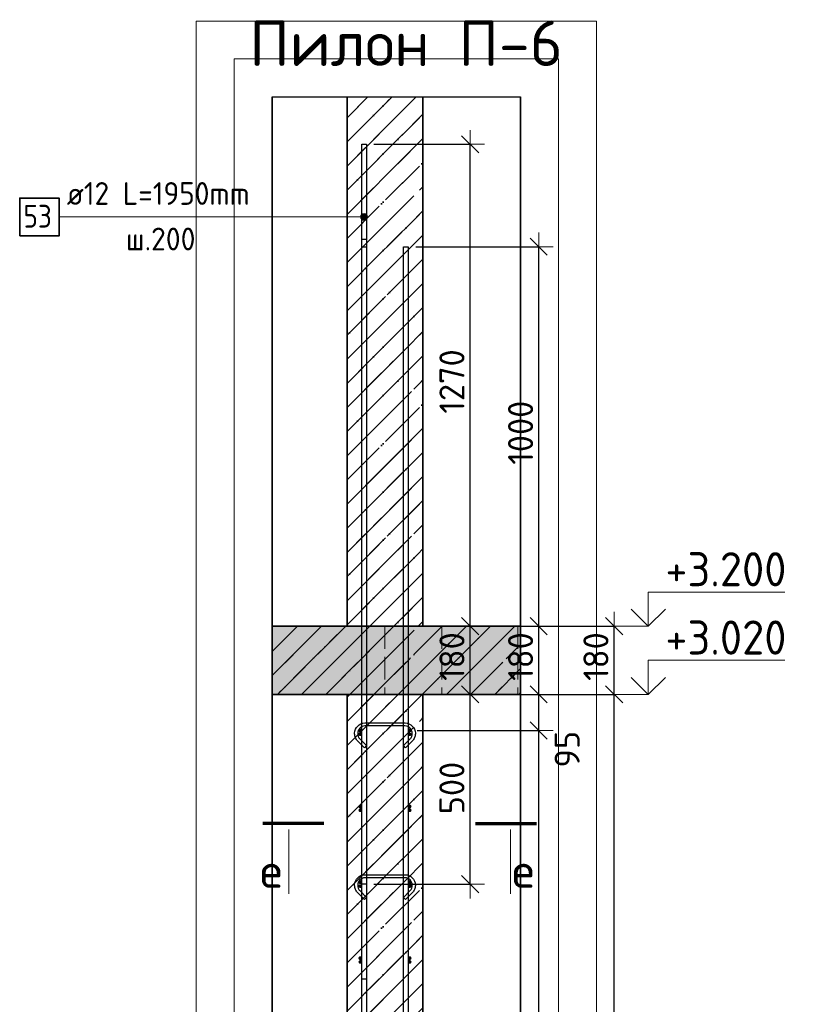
# Model space of a CAD drawing. Header units: millimetres. Extents: x -24871 to 40608, y -2869 to 48080.
# Tile 21 of 119: x -24766 to -22713, y 45482 to 48077. Entities that reach past the tile are written whole.
import ezdxf

# ---------------------------------------------------------------- set-up
doc = ezdxf.new("R2010")
doc.units = ezdxf.units.MM
doc.header["$PDMODE"] = 65
for name, pattern in [('______11', [150, 120, -15, 0, -15]), ('______2', [81, 60, -21]), ('______5', [330, 240, -30, 30, -30])]:
    doc.linetypes.add(name, pattern=pattern)
for name, color, linetype, lineweight in [('Standard', 7, 'Continuous', 25), ('Арм.стержн. Арматура края', 96, 'Continuous', 35), ('Арм.стержн. вертикальными 1', 22, 'Continuous', 35), ('Арм.стержн.горизонт. 1', 180, 'Continuous', 35), ('Высотная отметки_ общее', 7, 'Continuous', 13), ('Колонна (2)', 7, 'Continuous', 35), ('Перекрытие_ общее', 7, 'Continuous', 35), ('Размерная линия_ общее', 7, 'Continuous', 13)]:
    doc.layers.add(name, color=color, linetype=linetype, lineweight=lineweight)
doc.layers.add('Арм.стержн. вертикальными 2', color=7, linetype='Continuous', lineweight=35, true_color=0x006e00)
doc.layers.add('Арм.стержн.Стяжки', color=7, linetype='Continuous', lineweight=35, true_color=0x501e0f)
doc.styles.add('ISOCPEUR', font='ISOCPEUR')
doc.dimstyles.new('DIMSTYLE_11', dxfattribs={"dimtxt": 66, "dimasz": 75, "dimexe": 0, "dimexo": 0, "dimgap": 33, "dimtad": 0, "dimdec": 0, "dimrnd": 5, "dimzin": 12, "dimdsep": 46, "dimtxsty": 'ISOCPEUR', "dimblk1": 'ALL_ML_STRICH', "dimblk2": 'ALL_ML_STRICH', "dimsah": 1, "dimcen": 0, "dimclrd": 7, "dimclre": 256, "dimclrt": 7, "dimadec": 0, "dimazin": 0, "dimtfac": 1, "dimtdec": 0, "dimtix": 1, "dimtmove": 2, "dimatfit": 3, "dimfxl": 0, "dimtvp": 1.2, "dimtzin": 0, "dimlwd": 0, "dimlwe": -3, "dimarcsym": 0})
doc.dimstyles.new('DIMSTYLE_4', dxfattribs={"dimtxt": 66, "dimasz": 75, "dimexe": 0, "dimexo": 0, "dimgap": 33, "dimtad": 2, "dimdec": 0, "dimrnd": 5, "dimzin": 12, "dimdsep": 46, "dimtxsty": 'ISOCPEUR', "dimblk1": 'ALL_ML_STRICH', "dimblk2": 'ALL_ML_STRICH', "dimsah": 1, "dimcen": 0, "dimclrd": 7, "dimclre": 256, "dimclrt": 7, "dimadec": 0, "dimazin": 0, "dimtfac": 1, "dimtdec": 0, "dimtix": 1, "dimtmove": 2, "dimatfit": 3, "dimfxl": 0, "dimtvp": 1.2, "dimtzin": 0, "dimlwd": 0, "dimlwe": -3, "dimarcsym": 0})
doc.dimstyles.new('DIMSTYLE_5', dxfattribs={"dimtxt": 66, "dimasz": 75, "dimexe": 0, "dimexo": 0, "dimgap": 33, "dimtad": 2, "dimdec": 0, "dimrnd": 5, "dimzin": 12, "dimdsep": 46, "dimtxsty": 'ISOCPEUR', "dimblk1": 'ALL_ML_STRICH', "dimblk2": 'ALL_ML_STRICH', "dimsah": 1, "dimcen": 0, "dimclrd": 7, "dimclre": 256, "dimclrt": 7, "dimadec": 0, "dimazin": 0, "dimtfac": 1, "dimtdec": 0, "dimtix": 1, "dimtmove": 2, "dimatfit": 3, "dimfxl": 0, "dimtzin": 0, "dimlwd": 0, "dimlwe": -3, "dimarcsym": 0})
pattern_1 = [(225, (0, 0), (63.63961, -63.63961), [120, -15, 0, -15]), (225, (31.82, -31.82), (63.63961, -63.63961), [240, -30, 30, -30])]

# ---------------------------------------------------------------- blocks, each defined once
blk = doc.blocks.new('COMPLEX_ELEVATIONDIM_5')
at = {"layer": 'Высотная отметки_ общее', "color": 7, "linetype": 'Continuous', "lineweight": 13, "transparency": 33554687}
for p, q in [((-23108.8, 46479.1), (-23108.8, 46569.1)), ((-23108.8, 46569.1), (-22748.8, 46569.1)), ((-23108.8, 46479.1), (-23153.8, 46524.1)), ((-23108.8, 46479.1), (-23063.8, 46524.1)), ((-23108.8, 46479.1), (-23174.9, 46479.1)), ((-23108.8, 46479.1), (-23108.8, 46479.1)), ((-23108.8, 46479.1), (-23108.8, 46479.1)), ((-23108.8, 46479.1), (-23108.8, 46479.1)), ((-23108.8, 46479.1), (-23108.8, 46479.1)), ((-23108.8, 46299.1), (-23108.8, 46389.1)), ((-23108.8, 46389.1), (-22748.8, 46389.1)), ((-23108.8, 46299.1), (-23153.8, 46344.1)), ((-23108.8, 46299.1), (-23063.8, 46344.1)), ((-23108.8, 46299.1), (-23174.9, 46299.1)), ((-23108.8, 46299.1), (-23108.8, 46299.1)), ((-23108.8, 46299.1), (-23108.8, 46299.1)), ((-23108.8, 46299.1), (-23108.8, 46299.1)), ((-23108.8, 46299.1), (-23108.8, 46299.1))]:
    blk.add_line(p, q, dxfattribs=at)
at = {"layer": 'Высотная отметки_ общее', "color": 7, "linetype": 'Continuous', "lineweight": 13, "transparency": 33554687, "char_height": 90, "width": 384.431, "attachment_point": 7, "style": 'ISOCPEUR'}
for s, insert in [('\\W0.95;+3.200', (-23063.8, 46584.1)), ('\\W0.95;+3.020', (-23063.8, 46404.1))]:
    blk.add_mtext(s, dxfattribs=dict(at, insert=insert))
blk = doc.blocks.new('ALL_ML_STRICH')
at = {"color": 0, "linetype": 'ByBlock', "lineweight": -2}
for p, q in [((0, -0.5), (0, 0.5)), ((-1, 0), (0.5, 0)), ((-0.3, -0.3), (0.3, 0.3))]:
    blk.add_line(p, q, dxfattribs=at)
blk = doc.blocks.new('*D114')
at = {"layer": 'DEFPOINTS', "color": 7, "linetype": 'Continuous', "lineweight": 13, "transparency": 33554687}
for p in [(-23580.8, 46299.1), (-23702.8, 43109.1), (-23198.8, 43109.1)]:
    blk.add_point(p, dxfattribs=at)
at = {"layer": 'Размерная линия_ общее', "color": 253, "linetype": 'Continuous', "lineweight": -2, "true_color": 0xa0a0a0, "transparency": 33554687}
for p, q in [((-23560.8, 46299.1), (-23198.8, 46299.1)), ((-23682.8, 43109.1), (-23198.8, 43109.1))]:
    blk.add_line(p, q, dxfattribs=at)
at = {"layer": 'Размерная линия_ общее', "color": 7, "linetype": 'Continuous', "lineweight": -2, "transparency": 33554687}
blk.add_line((-23198.8, 43109.1), (-23198.8, 46299.1), dxfattribs=at)
at = {"layer": 'Размерная линия_ общее', "color": 7, "linetype": 'Continuous', "lineweight": 13, "transparency": 33554687, "xscale": 75, "yscale": 75, "zscale": 75}
for p, rotation in [((-23198.8, 46299.1), 90), ((-23198.8, 43109.1), 270)]:
    blk.add_blockref('ALL_ML_STRICH', p, dxfattribs=dict(at, rotation=rotation))
at = {"layer": 'Размерная линия_ общее', "color": 7, "linetype": 'Continuous', "lineweight": 13, "transparency": 33554687, "insert": (-23246.8, 44714), "char_height": 66, "width": 264, "attachment_point": 5, "rotation": 90, "style": 'ISOCPEUR'}
blk.add_mtext('\\A1;{3190}', dxfattribs=at)
blk = doc.blocks.new('*D115')
at = {"layer": 'DEFPOINTS', "color": 7, "linetype": 'Continuous', "lineweight": 13, "transparency": 33554687}
for p in [(-23580.8, 46479.1), (-23580.8, 46299.1), (-23198.8, 46299.1)]:
    blk.add_point(p, dxfattribs=at)
at = {"layer": 'Размерная линия_ общее', "color": 253, "linetype": 'Continuous', "lineweight": -2, "true_color": 0xa0a0a0, "transparency": 33554687}
for p, q in [((-23560.8, 46479.1), (-23198.8, 46479.1)), ((-23560.8, 46299.1), (-23198.8, 46299.1))]:
    blk.add_line(p, q, dxfattribs=at)
at = {"layer": 'Размерная линия_ общее', "color": 7, "linetype": 'Continuous', "lineweight": -2, "transparency": 33554687}
blk.add_line((-23198.8, 46299.1), (-23198.8, 46479.1), dxfattribs=at)
at = {"layer": 'Размерная линия_ общее', "color": 7, "linetype": 'Continuous', "lineweight": 13, "transparency": 33554687, "xscale": 75, "yscale": 75, "zscale": 75}
for p, rotation in [((-23198.8, 46479.1), 90), ((-23198.8, 46299.1), 270)]:
    blk.add_blockref('ALL_ML_STRICH', p, dxfattribs=dict(at, rotation=rotation))
at = {"layer": 'Размерная линия_ общее', "color": 7, "linetype": 'Continuous', "lineweight": 13, "transparency": 33554687, "insert": (-23246.8, 46399), "char_height": 66, "width": 198, "attachment_point": 5, "rotation": 90, "style": 'ISOCPEUR'}
blk.add_mtext('\\A1;{180}', dxfattribs=at)
blk = doc.blocks.new('*D117')
at = {"layer": 'DEFPOINTS', "color": 7, "linetype": 'Continuous', "lineweight": 13, "transparency": 33554687}
for p in [(-23737.8, 46204.1), (-23737.8, 43204.1), (-23397.4, 43204.1)]:
    blk.add_point(p, dxfattribs=at)
at = {"layer": 'Размерная линия_ общее', "color": 253, "linetype": 'Continuous', "lineweight": -2, "true_color": 0xa0a0a0, "transparency": 33554687}
for p, q in [((-23717.8, 46204.1), (-23397.4, 46204.1)), ((-23717.8, 43204.1), (-23397.4, 43204.1))]:
    blk.add_line(p, q, dxfattribs=at)
at = {"layer": 'Размерная линия_ общее', "color": 7, "linetype": 'Continuous', "lineweight": -2, "transparency": 33554687}
blk.add_line((-23397.4, 43204.1), (-23397.4, 46204.1), dxfattribs=at)
at = {"layer": 'Размерная линия_ общее', "color": 7, "linetype": 'Continuous', "lineweight": 13, "transparency": 33554687, "xscale": 75, "yscale": 75, "zscale": 75}
for p, rotation in [((-23397.4, 46204.1), 90), ((-23397.4, 43204.1), 270)]:
    blk.add_blockref('ALL_ML_STRICH', p, dxfattribs=dict(at, rotation=rotation))
at = {"layer": 'Размерная линия_ общее', "color": 7, "linetype": 'Continuous', "lineweight": 13, "transparency": 33554687, "insert": (-23478.4, 44482.1), "char_height": 66, "width": 3.3, "attachment_point": 1, "rotation": 90, "line_spacing_factor": 0.60241, "style": 'ISOCPEUR'}
blk.add_mtext('\\W0.91;15х200=3000', dxfattribs=at)
blk = doc.blocks.new('*D118')
at = {"layer": 'DEFPOINTS', "color": 7, "linetype": 'Continuous', "lineweight": 13, "transparency": 33554687}
for p in [(-23702.8, 46299.1), (-23737.8, 46204.1), (-23397.4, 46204.1)]:
    blk.add_point(p, dxfattribs=at)
at = {"layer": 'Размерная линия_ общее', "color": 253, "linetype": 'Continuous', "lineweight": -2, "true_color": 0xa0a0a0, "transparency": 33554687}
for p, q in [((-23682.8, 46299.1), (-23397.4, 46299.1)), ((-23717.8, 46204.1), (-23397.4, 46204.1))]:
    blk.add_line(p, q, dxfattribs=at)
at = {"layer": 'Размерная линия_ общее', "color": 7, "linetype": 'Continuous', "lineweight": -2, "transparency": 33554687}
blk.add_line((-23397.4, 46204.1), (-23397.4, 46299.1), dxfattribs=at)
at = {"layer": 'Размерная линия_ общее', "color": 7, "linetype": 'Continuous', "lineweight": 13, "transparency": 33554687, "xscale": 75, "yscale": 75, "zscale": 75}
for p, rotation in [((-23397.4, 46299.1), 90), ((-23397.4, 46204.1), 270)]:
    blk.add_blockref('ALL_ML_STRICH', p, dxfattribs=dict(at, rotation=rotation))
at = {"layer": 'Размерная линия_ общее', "color": 7, "linetype": 'Continuous', "lineweight": 13, "transparency": 33554687, "insert": (-23322.7, 46154.8), "char_height": 66, "width": 132, "attachment_point": 5, "rotation": 90, "style": 'ISOCPEUR'}
blk.add_mtext('\\A1;{95}', dxfattribs=at)
blk = doc.blocks.new('*D119')
at = {"layer": 'DEFPOINTS', "color": 7, "linetype": 'Continuous', "lineweight": 13, "transparency": 33554687}
for p in [(-23702.8, 46479.1), (-23702.8, 46299.1), (-23397.4, 46299.1)]:
    blk.add_point(p, dxfattribs=at)
at = {"layer": 'Размерная линия_ общее', "color": 253, "linetype": 'Continuous', "lineweight": -2, "true_color": 0xa0a0a0, "transparency": 33554687}
for p, q in [((-23682.8, 46479.1), (-23397.4, 46479.1)), ((-23682.8, 46299.1), (-23397.4, 46299.1))]:
    blk.add_line(p, q, dxfattribs=at)
at = {"layer": 'Размерная линия_ общее', "color": 7, "linetype": 'Continuous', "lineweight": -2, "transparency": 33554687}
blk.add_line((-23397.4, 46299.1), (-23397.4, 46479.1), dxfattribs=at)
at = {"layer": 'Размерная линия_ общее', "color": 7, "linetype": 'Continuous', "lineweight": 13, "transparency": 33554687, "xscale": 75, "yscale": 75, "zscale": 75}
for p, rotation in [((-23397.4, 46479.1), 90), ((-23397.4, 46299.1), 270)]:
    blk.add_blockref('ALL_ML_STRICH', p, dxfattribs=dict(at, rotation=rotation))
at = {"layer": 'Размерная линия_ общее', "color": 7, "linetype": 'Continuous', "lineweight": 13, "transparency": 33554687, "insert": (-23445.4, 46399), "char_height": 66, "width": 198, "attachment_point": 5, "rotation": 90, "style": 'ISOCPEUR'}
blk.add_mtext('\\A1;{180}', dxfattribs=at)
blk = doc.blocks.new('*D120')
at = {"layer": 'DEFPOINTS', "color": 7, "linetype": 'Continuous', "lineweight": 13, "transparency": 33554687}
for p in [(-23741.8, 47479.1), (-23702.8, 46479.1), (-23397.4, 46479.1)]:
    blk.add_point(p, dxfattribs=at)
at = {"layer": 'Размерная линия_ общее', "color": 253, "linetype": 'Continuous', "lineweight": -2, "true_color": 0xa0a0a0, "transparency": 33554687}
for p, q in [((-23721.8, 47479.1), (-23397.4, 47479.1)), ((-23682.8, 46479.1), (-23397.4, 46479.1))]:
    blk.add_line(p, q, dxfattribs=at)
at = {"layer": 'Размерная линия_ общее', "color": 7, "linetype": 'Continuous', "lineweight": -2, "transparency": 33554687}
blk.add_line((-23397.4, 46479.1), (-23397.4, 47479.1), dxfattribs=at)
at = {"layer": 'Размерная линия_ общее', "color": 7, "linetype": 'Continuous', "lineweight": 13, "transparency": 33554687, "xscale": 75, "yscale": 75, "zscale": 75}
for p, rotation in [((-23397.4, 47479.1), 90), ((-23397.4, 46479.1), 270)]:
    blk.add_blockref('ALL_ML_STRICH', p, dxfattribs=dict(at, rotation=rotation))
at = {"layer": 'Размерная линия_ общее', "color": 7, "linetype": 'Continuous', "lineweight": 13, "transparency": 33554687, "insert": (-23445.4, 46989), "char_height": 66, "width": 264, "attachment_point": 5, "rotation": 90, "style": 'ISOCPEUR'}
blk.add_mtext('\\A1;{1000}', dxfattribs=at)
blk = doc.blocks.new('*D289')
at = {"layer": 'DEFPOINTS', "color": 7, "linetype": 'Continuous', "lineweight": 13, "transparency": 33554687}
for p in [(-23712.8, 46299.1), (-23851.8, 45799.1), (-23578.3, 45799.1)]:
    blk.add_point(p, dxfattribs=at)
at = {"layer": 'Размерная линия_ общее', "color": 253, "linetype": 'Continuous', "lineweight": -2, "true_color": 0xa0a0a0, "transparency": 33554687}
for p, q in [((-23692.8, 46299.1), (-23578.3, 46299.1)), ((-23831.8, 45799.1), (-23578.3, 45799.1))]:
    blk.add_line(p, q, dxfattribs=at)
at = {"layer": 'Размерная линия_ общее', "color": 7, "linetype": 'Continuous', "lineweight": -2, "transparency": 33554687}
blk.add_line((-23578.3, 45799.1), (-23578.3, 46299.1), dxfattribs=at)
at = {"layer": 'Размерная линия_ общее', "color": 7, "linetype": 'Continuous', "lineweight": 13, "transparency": 33554687, "xscale": 75, "yscale": 75, "zscale": 75}
for p, rotation in [((-23578.3, 46299.1), 90), ((-23578.3, 45799.1), 270)]:
    blk.add_blockref('ALL_ML_STRICH', p, dxfattribs=dict(at, rotation=rotation))
at = {"layer": 'Размерная линия_ общее', "color": 7, "linetype": 'Continuous', "lineweight": 13, "transparency": 33554687, "insert": (-23626.3, 46052.4), "char_height": 66, "width": 198, "attachment_point": 5, "rotation": 90, "style": 'ISOCPEUR'}
blk.add_mtext('\\A1;{500}', dxfattribs=at)
blk = doc.blocks.new('*D290')
at = {"layer": 'DEFPOINTS', "color": 7, "linetype": 'Continuous', "lineweight": 13, "transparency": 33554687}
for p in [(-23702.8, 46479.1), (-23712.8, 46299.1), (-23578.3, 46299.1)]:
    blk.add_point(p, dxfattribs=at)
at = {"layer": 'Размерная линия_ общее', "color": 253, "linetype": 'Continuous', "lineweight": -2, "true_color": 0xa0a0a0, "transparency": 33554687}
for p, q in [((-23682.8, 46479.1), (-23578.3, 46479.1)), ((-23692.8, 46299.1), (-23578.3, 46299.1))]:
    blk.add_line(p, q, dxfattribs=at)
at = {"layer": 'Размерная линия_ общее', "color": 7, "linetype": 'Continuous', "lineweight": -2, "transparency": 33554687}
blk.add_line((-23578.3, 46299.1), (-23578.3, 46479.1), dxfattribs=at)
at = {"layer": 'Размерная линия_ общее', "color": 7, "linetype": 'Continuous', "lineweight": 13, "transparency": 33554687, "xscale": 75, "yscale": 75, "zscale": 75}
for p, rotation in [((-23578.3, 46479.1), 90), ((-23578.3, 46299.1), 270)]:
    blk.add_blockref('ALL_ML_STRICH', p, dxfattribs=dict(at, rotation=rotation))
at = {"layer": 'Размерная линия_ общее', "color": 7, "linetype": 'Continuous', "lineweight": 13, "transparency": 33554687, "insert": (-23626.3, 46399), "char_height": 66, "width": 198, "attachment_point": 5, "rotation": 90, "style": 'ISOCPEUR'}
blk.add_mtext('\\A1;{180}', dxfattribs=at)
blk = doc.blocks.new('*D291')
at = {"layer": 'DEFPOINTS', "color": 7, "linetype": 'Continuous', "lineweight": 13, "transparency": 33554687}
for p in [(-23851.8, 47749.1), (-23702.8, 46479.1), (-23578.3, 46479.1)]:
    blk.add_point(p, dxfattribs=at)
at = {"layer": 'Размерная линия_ общее', "color": 253, "linetype": 'Continuous', "lineweight": -2, "true_color": 0xa0a0a0, "transparency": 33554687}
for p, q in [((-23831.8, 47749.1), (-23578.3, 47749.1)), ((-23682.8, 46479.1), (-23578.3, 46479.1))]:
    blk.add_line(p, q, dxfattribs=at)
at = {"layer": 'Размерная линия_ общее', "color": 7, "linetype": 'Continuous', "lineweight": -2, "transparency": 33554687}
blk.add_line((-23578.3, 46479.1), (-23578.3, 47749.1), dxfattribs=at)
at = {"layer": 'Размерная линия_ общее', "color": 7, "linetype": 'Continuous', "lineweight": 13, "transparency": 33554687, "xscale": 75, "yscale": 75, "zscale": 75}
for p, rotation in [((-23578.3, 47749.1), 90), ((-23578.3, 46479.1), 270)]:
    blk.add_blockref('ALL_ML_STRICH', p, dxfattribs=dict(at, rotation=rotation))
at = {"layer": 'Размерная линия_ общее', "color": 7, "linetype": 'Continuous', "lineweight": 13, "transparency": 33554687, "insert": (-23626.3, 47124), "char_height": 66, "width": 264, "attachment_point": 5, "rotation": 90, "style": 'ISOCPEUR'}
blk.add_mtext('\\A1;{1270}', dxfattribs=at)

msp = doc.modelspace()

# ---------------------------------------------------------------- hatches: boundary and pattern name
at = {"layer": 'Standard', "linetype": 'Continuous', "lineweight": 35, "transparency": 33554687}
h = msp.add_hatch(dxfattribs=at)
h.set_pattern_fill('__________541', scale=30, angle=135, style=0, pattern_type=2)
h.set_pattern_definition(pattern_1)
h.paths.add_polyline_path([(-23902.8, 46479.1), (-23702.8, 46479.1), (-23702.8, 47873.9), (-23902.8, 47873.9)], flags=0)
at = {"layer": 'Standard', "linetype": 'Continuous', "lineweight": 13, "transparency": 33554687}
h = msp.add_hatch(dxfattribs=at)
h.set_pattern_fill('__________539', scale=30, style=0, pattern_type=2)
h.set_pattern_definition([(45, (0, 0), (-63.63961, 63.63961), [120, -15, 0, -15]), (45, (-31.82, 31.82), (-63.63961, 63.63961), [240, -30, 30, -30])])
h.paths.add_polyline_path([(-24100.2, 46479.1), (-24100.2, 46299.1), (-23445.2, 46299.1), (-23445.2, 46479.1)], flags=0)
msp.add_hatch(color=9, dxfattribs=at).paths.add_polyline_path([(-24100.2, 46479.1), (-24100.2, 46299.1), (-23445.2, 46299.1), (-23445.2, 46479.1)])
at = {"layer": 'Standard', "linetype": 'Continuous', "lineweight": 35, "transparency": 33554687}
h = msp.add_hatch(dxfattribs=at)
h.set_pattern_fill('__________541', scale=30, angle=135, style=0, pattern_type=2)
h.set_pattern_definition(pattern_1)
h.paths.add_polyline_path([(-23702.8, 46299.1), (-23902.8, 46299.1), (-23902.8, 43109.1), (-23702.8, 43109.1)], flags=0)
at = {"layer": 'Арм.стержн. Арматура края', "linetype": 'Continuous', "lineweight": 50, "transparency": 33554687}
for points in [[(-23862.7, 46194.1), (-23863, 46196), (-23864.1, 46197.6), (-23865.7, 46198.7), (-23867.7, 46199.1), (-23869.6, 46198.7), (-23871.2, 46197.6), (-23872.3, 46196), (-23872.7, 46194.1), (-23872.3, 46192.2), (-23871.2, 46190.5), (-23869.6, 46189.5), (-23867.7, 46189.1), (-23865.7, 46189.5), (-23864.1, 46190.5), (-23863, 46192.2)], [(-23732.8, 46194.1), (-23733.2, 46196), (-23734.3, 46197.6), (-23735.9, 46198.7), (-23737.8, 46199.1), (-23739.7, 46198.7), (-23741.4, 46197.6), (-23742.5, 46196), (-23742.8, 46194.1), (-23742.5, 46192.2), (-23741.4, 46190.5), (-23739.7, 46189.5), (-23737.8, 46189.1), (-23735.9, 46189.5), (-23734.3, 46190.5), (-23733.2, 46192.2)], [(-23862.7, 45994.1), (-23863, 45996), (-23864.1, 45997.6), (-23865.7, 45998.7), (-23867.7, 45999.1), (-23869.6, 45998.7), (-23871.2, 45997.6), (-23872.3, 45996), (-23872.7, 45994.1), (-23872.3, 45992.2), (-23871.2, 45990.5), (-23869.6, 45989.5), (-23867.7, 45989.1), (-23865.7, 45989.5), (-23864.1, 45990.5), (-23863, 45992.2)], [(-23732.8, 45994.1), (-23733.2, 45996), (-23734.3, 45997.6), (-23735.9, 45998.7), (-23737.8, 45999.1), (-23739.7, 45998.7), (-23741.4, 45997.6), (-23742.5, 45996), (-23742.8, 45994.1), (-23742.5, 45992.2), (-23741.4, 45990.5), (-23739.7, 45989.5), (-23737.8, 45989.1), (-23735.9, 45989.5), (-23734.3, 45990.5), (-23733.2, 45992.2)], [(-23862.7, 45794.1), (-23863, 45796), (-23864.1, 45797.6), (-23865.7, 45798.7), (-23867.7, 45799.1), (-23869.6, 45798.7), (-23871.2, 45797.6), (-23872.3, 45796), (-23872.7, 45794.1), (-23872.3, 45792.2), (-23871.2, 45790.5), (-23869.6, 45789.5), (-23867.7, 45789.1), (-23865.7, 45789.5), (-23864.1, 45790.5), (-23863, 45792.2)], [(-23732.8, 45794.1), (-23733.2, 45796), (-23734.3, 45797.6), (-23735.9, 45798.7), (-23737.8, 45799.1), (-23739.7, 45798.7), (-23741.4, 45797.6), (-23742.5, 45796), (-23742.8, 45794.1), (-23742.5, 45792.2), (-23741.4, 45790.5), (-23739.7, 45789.5), (-23737.8, 45789.1), (-23735.9, 45789.5), (-23734.3, 45790.5), (-23733.2, 45792.2)], [(-23862.7, 45594.1), (-23863, 45596), (-23864.1, 45597.6), (-23865.7, 45598.7), (-23867.7, 45599.1), (-23869.6, 45598.7), (-23871.2, 45597.6), (-23872.3, 45596), (-23872.7, 45594.1), (-23872.3, 45592.2), (-23871.2, 45590.5), (-23869.6, 45589.5), (-23867.7, 45589.1), (-23865.7, 45589.5), (-23864.1, 45590.5), (-23863, 45592.2)], [(-23732.8, 45594.1), (-23733.2, 45596), (-23734.3, 45597.6), (-23735.9, 45598.7), (-23737.8, 45599.1), (-23739.7, 45598.7), (-23741.4, 45597.6), (-23742.5, 45596), (-23742.8, 45594.1), (-23742.5, 45592.2), (-23741.4, 45590.5), (-23739.7, 45589.5), (-23737.8, 45589.1), (-23735.9, 45589.5), (-23734.3, 45590.5), (-23733.2, 45592.2)]]:
    msp.add_hatch(color=4, dxfattribs=at).paths.add_polyline_path(points)
at = {"layer": 'Арм.стержн. вертикальными 2', "linetype": 'Continuous', "lineweight": 13, "transparency": 33554687}
for points in [[(-23865.6, 47553), (-23865.6, 47562), (-23866.8, 47557.5)], [(-23865.6, 47562), (-23862.3, 47549.8), (-23862.3, 47565.3)], [(-23865.6, 47562), (-23865.6, 47553), (-23862.3, 47549.8)], [(-23862.3, 47565.3), (-23857.8, 47548.5), (-23857.8, 47566.5)], [(-23862.3, 47565.3), (-23862.3, 47549.8), (-23857.8, 47548.5)], [(-23857.8, 47566.5), (-23857.8, 47548.5), (-23853.3, 47549.8)], [(-23857.8, 47566.5), (-23853.3, 47549.8), (-23853.3, 47565.3)], [(-23853.3, 47565.3), (-23853.3, 47549.8), (-23850.1, 47553)], [(-23853.3, 47565.3), (-23850.1, 47553), (-23850.1, 47562)], [(-23850.1, 47562), (-23850.1, 47553), (-23848.8, 47557.5)]]:
    msp.add_hatch(color=7, dxfattribs=at).paths.add_polyline_path(points)
at = {"layer": 'Арм.стержн.горизонт. 1', "linetype": 'Continuous', "lineweight": 50, "transparency": 33554687}
for points in [[(-23862.8, 46204.1), (-23863.2, 46206), (-23864.3, 46207.6), (-23865.9, 46208.7), (-23867.8, 46209.1), (-23869.7, 46208.7), (-23871.4, 46207.6), (-23872.5, 46206), (-23872.8, 46204.1), (-23872.5, 46202.2), (-23871.4, 46200.5), (-23869.7, 46199.5), (-23867.8, 46199.1), (-23865.9, 46199.5), (-23864.3, 46200.5), (-23863.2, 46202.2)], [(-23732.8, 46204.1), (-23733.2, 46206), (-23734.3, 46207.6), (-23735.9, 46208.7), (-23737.8, 46209.1), (-23739.7, 46208.7), (-23741.4, 46207.6), (-23742.5, 46206), (-23742.8, 46204.1), (-23742.5, 46202.2), (-23741.4, 46200.5), (-23739.7, 46199.5), (-23737.8, 46199.1), (-23735.9, 46199.5), (-23734.3, 46200.5), (-23733.2, 46202.2)], [(-23862.8, 46004.1), (-23863.2, 46006), (-23864.3, 46007.6), (-23865.9, 46008.7), (-23867.8, 46009.1), (-23869.7, 46008.7), (-23871.4, 46007.6), (-23872.5, 46006), (-23872.8, 46004.1), (-23872.5, 46002.2), (-23871.4, 46000.5), (-23869.7, 45999.5), (-23867.8, 45999.1), (-23865.9, 45999.5), (-23864.3, 46000.5), (-23863.2, 46002.2)], [(-23732.8, 46004.1), (-23733.2, 46006), (-23734.3, 46007.6), (-23735.9, 46008.7), (-23737.8, 46009.1), (-23739.7, 46008.7), (-23741.4, 46007.6), (-23742.5, 46006), (-23742.8, 46004.1), (-23742.5, 46002.2), (-23741.4, 46000.5), (-23739.7, 45999.5), (-23737.8, 45999.1), (-23735.9, 45999.5), (-23734.3, 46000.5), (-23733.2, 46002.2)], [(-23862.8, 45804.1), (-23863.2, 45806), (-23864.3, 45807.6), (-23865.9, 45808.7), (-23867.8, 45809.1), (-23869.7, 45808.7), (-23871.4, 45807.6), (-23872.5, 45806), (-23872.8, 45804.1), (-23872.5, 45802.2), (-23871.4, 45800.5), (-23869.7, 45799.5), (-23867.8, 45799.1), (-23865.9, 45799.5), (-23864.3, 45800.5), (-23863.2, 45802.2)], [(-23732.8, 45804.1), (-23733.2, 45806), (-23734.3, 45807.6), (-23735.9, 45808.7), (-23737.8, 45809.1), (-23739.7, 45808.7), (-23741.4, 45807.6), (-23742.5, 45806), (-23742.8, 45804.1), (-23742.5, 45802.2), (-23741.4, 45800.5), (-23739.7, 45799.5), (-23737.8, 45799.1), (-23735.9, 45799.5), (-23734.3, 45800.5), (-23733.2, 45802.2)], [(-23862.8, 45604.1), (-23863.2, 45606), (-23864.3, 45607.6), (-23865.9, 45608.7), (-23867.8, 45609.1), (-23869.7, 45608.7), (-23871.4, 45607.6), (-23872.5, 45606), (-23872.8, 45604.1), (-23872.5, 45602.2), (-23871.4, 45600.5), (-23869.7, 45599.5), (-23867.8, 45599.1), (-23865.9, 45599.5), (-23864.3, 45600.5), (-23863.2, 45602.2)], [(-23732.8, 45604.1), (-23733.2, 45606), (-23734.3, 45607.6), (-23735.9, 45608.7), (-23737.8, 45609.1), (-23739.7, 45608.7), (-23741.4, 45607.6), (-23742.5, 45606), (-23742.8, 45604.1), (-23742.5, 45602.2), (-23741.4, 45600.5), (-23739.7, 45599.5), (-23737.8, 45599.1), (-23735.9, 45599.5), (-23734.3, 45600.5), (-23733.2, 45602.2)]]:
    msp.add_hatch(color=4, dxfattribs=at).paths.add_polyline_path(points)

# ---------------------------------------------------------------- linework, layer by layer
at = {"layer": 'Standard', "color": 52, "linetype": 'Continuous', "lineweight": 13, "transparency": 33554687}
for p, q in [((-24100.2, 47873.9), (-23445.2, 47873.9)), ((-24100.2, 47873.9), (-23445.2, 47873.9)), ((-24100.2, 47873.9), (-24100.2, 42675)), ((-24100.2, 42675), (-24100.2, 47873.9)), ((-23445.2, 47873.9), (-23445.2, 42675)), ((-23445.2, 42675), (-23445.2, 47873.9))]:
    msp.add_line(p, q, dxfattribs=at)
at = {"layer": 'Standard', "color": 52, "linetype": 'Continuous', "lineweight": -3, "transparency": 33554687}
for p, q in [((-24100.2, 47873.9), (-23445.2, 47873.9)), ((-24100.2, 47873.9), (-23445.2, 47873.9)), ((-24100.2, 47873.9), (-24100.2, 42675)), ((-24100.2, 42675), (-24100.2, 47873.9)), ((-23445.2, 47873.9), (-23445.2, 42675)), ((-23445.2, 42675), (-23445.2, 47873.9))]:
    msp.add_line(p, q, dxfattribs=at)
at = {"layer": 'Standard', "color": 7, "linetype": 'Continuous', "lineweight": 25, "transparency": 33554687}
for p, q in [((-23952.8, 47873.9), (-23652.8, 47873.9)), ((-23952.8, 47873.9), (-23652.8, 47873.9)), ((-24100.2, 46529.1), (-24100.2, 46249.1)), ((-24100.2, 46529.1), (-24100.2, 46249.1)), ((-23445.2, 46249.1), (-23445.2, 46529.1)), ((-23445.2, 46249.1), (-23445.2, 46529.1))]:
    msp.add_line(p, q, dxfattribs=at)
at = {"layer": 'Standard', "color": 7, "linetype": 'Continuous', "lineweight": 35, "transparency": 33554687}
for p, q in [((-23902.8, 47873.9), (-23902.8, 46479.1)), ((-23902.8, 47873.9), (-23902.8, 46479.1)), ((-23702.8, 46479.1), (-23702.8, 47873.9)), ((-23702.8, 46479.1), (-23702.8, 47873.9)), ((-23902.8, 46479.1), (-24100.2, 46479.1)), ((-23902.8, 46479.1), (-24100.2, 46479.1)), ((-23445.2, 46479.1), (-23702.8, 46479.1)), ((-23445.2, 46479.1), (-23702.8, 46479.1)), ((-24100.2, 46299.1), (-23902.8, 46299.1)), ((-24100.2, 46299.1), (-23902.8, 46299.1)), ((-23902.8, 46299.1), (-23902.8, 43109.1)), ((-23902.8, 46299.1), (-23902.8, 43109.1)), ((-23702.8, 43109.1), (-23702.8, 46299.1)), ((-23702.8, 46299.1), (-23445.2, 46299.1)), ((-23702.8, 43109.1), (-23702.8, 46299.1)), ((-23702.8, 46299.1), (-23445.2, 46299.1))]:
    msp.add_line(p, q, dxfattribs=at)
at = {"layer": 'Standard', "color": 253, "linetype": '______11', "lineweight": 35, "true_color": 0xababab, "transparency": 33554687}
for p, q in [((-23902.8, 47755.4), (-23784.3, 47873.9)), ((-23902.8, 47628.1), (-23702.8, 47828.1)), ((-23902.8, 47500.8), (-23702.8, 47700.8)), ((-23902.8, 47373.5), (-23702.8, 47573.5)), ((-23902.8, 47246.2), (-23702.8, 47446.2)), ((-23902.8, 47119), (-23702.8, 47319)), ((-23902.8, 46991.7), (-23702.8, 47191.7)), ((-23902.8, 46864.4), (-23702.8, 47064.4)), ((-23902.8, 46737.1), (-23702.8, 46937.1)), ((-23902.8, 46609.9), (-23702.8, 46809.9)), ((-23902.8, 46482.6), (-23702.8, 46682.6)), ((-23779.1, 46479.1), (-23702.8, 46555.3)), ((-23902.8, 46100.7), (-23704.5, 46299.1)), ((-23902.8, 46228), (-23831.8, 46299.1)), ((-23902.8, 45973.5), (-23702.8, 46173.5)), ((-23902.8, 45846.2), (-23702.8, 46046.2)), ((-23902.8, 45718.9), (-23702.8, 45918.9)), ((-23902.8, 45591.6), (-23702.8, 45791.6)), ((-23902.8, 45464.3), (-23702.8, 45664.3)), ((-23902.8, 45337.1), (-23702.8, 45537.1))]:
    msp.add_line(p, q, dxfattribs=at)
at = {"layer": 'Standard', "color": 253, "linetype": '______5', "lineweight": 35, "true_color": 0xababab, "transparency": 33554687}
for p, q in [((-23902.8, 47691.7), (-23720.7, 47873.9)), ((-23902.8, 47819), (-23847.9, 47873.9)), ((-23902.8, 47564.4), (-23702.8, 47764.4)), ((-23902.8, 47437.2), (-23702.8, 47637.2)), ((-23902.8, 47309.9), (-23702.8, 47509.9)), ((-23902.8, 47182.6), (-23702.8, 47382.6)), ((-23902.8, 47055.3), (-23702.8, 47255.3)), ((-23902.8, 46928.1), (-23702.8, 47128.1)), ((-23902.8, 46800.8), (-23702.8, 47000.8)), ((-23902.8, 46673.5), (-23702.8, 46873.5)), ((-23902.8, 46546.2), (-23702.8, 46746.2)), ((-23842.7, 46479.1), (-23702.8, 46618.9)), ((-23715.4, 46479.1), (-23702.8, 46491.7)), ((-23902.8, 46164.4), (-23768.1, 46299.1)), ((-23902.8, 46291.7), (-23895.4, 46299.1)), ((-23902.8, 46037.1), (-23702.8, 46237.1)), ((-23902.8, 45909.8), (-23702.8, 46109.8)), ((-23902.8, 45782.5), (-23702.8, 45982.5)), ((-23902.8, 45655.3), (-23702.8, 45855.3)), ((-23902.8, 45528), (-23702.8, 45728)), ((-23902.8, 45400.7), (-23702.8, 45600.7))]:
    msp.add_line(p, q, dxfattribs=at)
at = {"layer": 'Standard', "color": 253, "linetype": '______11', "lineweight": 13, "true_color": 0xababab, "transparency": 33554687}
for p, q in [((-24100.2, 46412.5), (-24033.6, 46479.1)), ((-24086.3, 46299.1), (-23906.3, 46479.1)), ((-23959.1, 46299.1), (-23779.1, 46479.1)), ((-23831.8, 46299.1), (-23651.8, 46479.1)), ((-23704.5, 46299.1), (-23524.5, 46479.1)), ((-23577.2, 46299.1), (-23445.2, 46431.1)), ((-23449.9, 46299.1), (-23445.2, 46303.8))]:
    msp.add_line(p, q, dxfattribs=at)
at = {"layer": 'Standard', "color": 253, "linetype": '______5', "lineweight": 13, "true_color": 0xababab, "transparency": 33554687}
for p, q in [((-24100.2, 46476.1), (-24097.2, 46479.1)), ((-24100.2, 46348.9), (-23970, 46479.1)), ((-24022.7, 46299.1), (-23842.7, 46479.1)), ((-23895.4, 46299.1), (-23715.4, 46479.1)), ((-23768.1, 46299.1), (-23588.1, 46479.1)), ((-23640.9, 46299.1), (-23460.9, 46479.1)), ((-23513.6, 46299.1), (-23445.2, 46367.5))]:
    msp.add_line(p, q, dxfattribs=at)
at = {"layer": 'Standard', "color": 7, "linetype": 'Continuous', "lineweight": 70, "transparency": 33554687}
for p, q in [((-23964, 45959.2), (-24124.8, 45959.2)), ((-23564, 45959.2), (-23403.2, 45959.2))]:
    msp.add_line(p, q, dxfattribs=at)
at = {"layer": 'Standard', "color": 7, "linetype": 'Continuous', "lineweight": 13, "transparency": 33554687}
for p, q in [((-24056.3, 45943.2), (-24056.3, 45773.6)), ((-23471.7, 45943.2), (-23471.7, 45773.6))]:
    msp.add_line(p, q, dxfattribs=at)
for points in [[(-24300.2, 42475), (-23245.2, 42475), (-23245.2, 48073.9), (-24300.2, 48073.9), (-24300.2, 42475)], [(-24200.2, 42575), (-23345.2, 42575), (-23345.2, 47973.9), (-24200.2, 47973.9), (-24200.2, 42575)]]:
    msp.add_lwpolyline(points, dxfattribs=at)
at = {"layer": 'Арм.стержн. вертикальными 1', "color": 34, "linetype": 'Continuous', "lineweight": 25, "transparency": 33554687}
for points in [[(-23863.8, 43109.1), (-23863.8, 47479.1), (-23851.8, 47479.1), (-23851.8, 43109.1), (-23863.8, 43109.1)], [(-23753.8, 43109.1), (-23753.8, 47479.1), (-23741.8, 47479.1), (-23741.8, 43109.1), (-23753.8, 43109.1)]]:
    msp.add_lwpolyline(points, dxfattribs=at)
at = {"layer": 'Арм.стержн. вертикальными 2', "color": 7, "linetype": 'Continuous', "lineweight": 13, "transparency": 33554687}
for p, q in [((-24661.6, 47557.5), (-24075.6, 47557.5)), ((-24075.6, 47557.5), (-23857.8, 47557.5)), ((-23866.8, 47557.5), (-23866.8, 47557.5)), ((-23857.8, 47566.5), (-23857.8, 47566.5)), ((-23857.8, 47548.5), (-23857.8, 47548.5)), ((-23848.8, 47557.5), (-23848.8, 47557.5))]:
    msp.add_line(p, q, dxfattribs=at)
at = {"layer": 'Арм.стержн. вертикальными 2', "color": 34, "linetype": 'Continuous', "lineweight": 25, "transparency": 33554687}
for points in [[(-23851.8, 47749.1), (-23851.8, 45799.1), (-23863.8, 45799.1), (-23863.8, 47749.1), (-23851.8, 47749.1)], [(-23851.8, 47499.1), (-23851.8, 45549.1), (-23863.8, 45549.1), (-23863.8, 47499.1), (-23851.8, 47499.1)]]:
    msp.add_lwpolyline(points, dxfattribs=at)
at = {"layer": 'Арм.стержн. вертикальными 2', "color": 7, "linetype": 'Continuous', "lineweight": 35, "transparency": 33554687}
msp.add_lwpolyline([(-24765.6, 47507.5), (-24661.6, 47507.5), (-24661.6, 47607.5), (-24765.6, 47607.5), (-24765.6, 47507.5)], dxfattribs=at)
at = {"layer": 'Арм.стержн. вертикальными 2', "color": 7, "linetype": 'Continuous', "lineweight": 13, "transparency": 33554687}
msp.add_circle((-23857.8, 47557.5), 9, dxfattribs=at)
at = {"layer": 'Арм.стержн.горизонт. 1', "color": 52, "linetype": 'Continuous', "lineweight": 35, "transparency": 33554687}
for p, q in [((-23902.8, 46299.1), (-23902.8, 46299.1)), ((-23702.8, 46299.1), (-23702.8, 46299.1))]:
    msp.add_line(p, q, dxfattribs=at)
at = {"layer": 'Арм.стержн.Стяжки', "color": 40, "linetype": 'Continuous', "lineweight": 25, "transparency": 33554687}
for points in [[(-23754.3, 46164.3), (-23736.4, 46182.2), (-23735.2, 46183.6), (-23734.1, 46185.2), (-23733.1, 46186.8), (-23732.4, 46188.4), (-23731.7, 46190.2), (-23731.3, 46192), (-23731, 46193.8), (-23730.8, 46195.7), (-23730.8, 46196.8), (-23731.3, 46200.5), (-23732.5, 46204.1), (-23734.4, 46207.5), (-23736.7, 46210.2), (-23739.4, 46212.5), (-23742.8, 46214.4), (-23746.5, 46215.6), (-23750.1, 46216.1), (-23855.6, 46216.1), (-23859.2, 46215.6), (-23862.9, 46214.4), (-23866.2, 46212.5), (-23869, 46210.2), (-23871.2, 46207.5), (-23873.1, 46204.1), (-23874.3, 46200.5), (-23874.8, 46196.8), (-23874.8, 46195.7), (-23874.7, 46193.8), (-23874.4, 46192), (-23873.9, 46190.2), (-23873.3, 46188.4), (-23872.5, 46186.8), (-23871.6, 46185.2), (-23870.5, 46183.6), (-23869.2, 46182.2), (-23851.4, 46164.3), (-23857, 46158.7), (-23875.1, 46176.8), (-23876.8, 46178.7), (-23878.3, 46180.8), (-23879.6, 46183), (-23880.7, 46185.4), (-23881.6, 46187.8), (-23882.2, 46190.3), (-23882.7, 46192.9), (-23882.8, 46195.4), (-23882.8, 46197.4), (-23882.2, 46202.3), (-23880.5, 46207.4), (-23877.9, 46212), (-23874.6, 46215.9), (-23870.8, 46219.1), (-23866.1, 46221.7), (-23861, 46223.4), (-23856.2, 46224.1), (-23749.5, 46224.1), (-23744.6, 46223.4), (-23739.6, 46221.7), (-23734.9, 46219.1), (-23731, 46215.9), (-23727.8, 46212), (-23725.2, 46207.4), (-23723.5, 46202.3), (-23722.8, 46197.4), (-23722.8, 46195.4), (-23723, 46192.9), (-23723.4, 46190.3), (-23724.1, 46187.8), (-23725, 46185.4), (-23726.1, 46183), (-23727.4, 46180.8), (-23728.9, 46178.7), (-23730.6, 46176.8), (-23748.6, 46158.7), (-23754.3, 46164.3)], [(-23754.3, 45764.3), (-23736.4, 45782.2), (-23735.2, 45783.6), (-23734.1, 45785.2), (-23733.1, 45786.8), (-23732.4, 45788.4), (-23731.7, 45790.2), (-23731.3, 45792), (-23731, 45793.8), (-23730.8, 45795.7), (-23730.8, 45796.8), (-23731.3, 45800.5), (-23732.5, 45804.1), (-23734.4, 45807.5), (-23736.7, 45810.2), (-23739.4, 45812.5), (-23742.8, 45814.4), (-23746.5, 45815.6), (-23750.1, 45816.1), (-23855.6, 45816.1), (-23859.2, 45815.6), (-23862.9, 45814.4), (-23866.2, 45812.5), (-23869, 45810.2), (-23871.2, 45807.5), (-23873.1, 45804.1), (-23874.3, 45800.5), (-23874.8, 45796.8), (-23874.8, 45795.7), (-23874.7, 45793.8), (-23874.4, 45792), (-23873.9, 45790.2), (-23873.3, 45788.4), (-23872.5, 45786.8), (-23871.6, 45785.2), (-23870.5, 45783.6), (-23869.2, 45782.2), (-23851.4, 45764.3), (-23857, 45758.7), (-23875.1, 45776.8), (-23876.8, 45778.7), (-23878.3, 45780.8), (-23879.6, 45783), (-23880.7, 45785.4), (-23881.6, 45787.8), (-23882.2, 45790.3), (-23882.7, 45792.9), (-23882.8, 45795.4), (-23882.8, 45797.4), (-23882.2, 45802.3), (-23880.5, 45807.4), (-23877.9, 45812), (-23874.6, 45815.9), (-23870.8, 45819.1), (-23866.1, 45821.7), (-23861, 45823.4), (-23856.2, 45824.1), (-23749.5, 45824.1), (-23744.6, 45823.4), (-23739.6, 45821.7), (-23734.9, 45819.1), (-23731, 45815.9), (-23727.8, 45812), (-23725.2, 45807.4), (-23723.5, 45802.3), (-23722.8, 45797.4), (-23722.8, 45795.4), (-23723, 45792.9), (-23723.4, 45790.3), (-23724.1, 45787.8), (-23725, 45785.4), (-23726.1, 45783), (-23727.4, 45780.8), (-23728.9, 45778.7), (-23730.6, 45776.8), (-23748.6, 45758.7), (-23754.3, 45764.3)]]:
    msp.add_lwpolyline(points, dxfattribs=at)
at = {"layer": 'Колонна (2)', "transparency": 33554687}
for p, q in [((-23902.8, 46479.1), (-23702.8, 46479.1)), ((-23702.8, 46299.1), (-23902.8, 46299.1))]:
    msp.add_line(p, q, dxfattribs=at)
at = {"layer": 'Колонна (2)', "color": 7, "linetype": 'Continuous', "lineweight": 35, "transparency": 33554687}
for p, q in [((-23902.8, 46479.1), (-23702.8, 46479.1)), ((-23702.8, 46299.1), (-23902.8, 46299.1))]:
    msp.add_line(p, q, dxfattribs=at)
at = {"layer": 'Перекрытие_ общее', "color": 7, "linetype": 'Continuous', "lineweight": 13, "transparency": 33554687}
for p, q in [((-23702.8, 46479.1), (-23902.8, 46479.1)), ((-23702.8, 46479.1), (-23902.8, 46479.1)), ((-23902.8, 46299.1), (-23702.8, 46299.1)), ((-23902.8, 46299.1), (-23702.8, 46299.1))]:
    msp.add_line(p, q, dxfattribs=at)
at = {"layer": 'Перекрытие_ общее', "color": 253, "linetype": '______2', "lineweight": 18, "true_color": 0xababab, "transparency": 33554687}
for p, q in [((-23802.8, 46479.1), (-23802.8, 46299.1)), ((-23802.8, 46479.1), (-23802.8, 46299.1)), ((-23652.8, 46479.1), (-23652.8, 46299.1)), ((-23652.8, 46479.1), (-23652.8, 46299.1)), ((-23452.8, 46479.1), (-23452.8, 46299.1)), ((-23452.8, 46479.1), (-23452.8, 46299.1))]:
    msp.add_line(p, q, dxfattribs=at)

# ---------------------------------------------------------------- block references
at = {"layer": 'Высотная отметки_ общее', "color": 7, "linetype": 'Continuous', "lineweight": 13, "transparency": 33554687}
msp.add_blockref('COMPLEX_ELEVATIONDIM_5', (0, 0), dxfattribs=at)

# ---------------------------------------------------------------- texts
at = {"layer": 'Standard', "color": 7, "linetype": 'Continuous', "lineweight": 13, "transparency": 33554687, "style": 'ISOCPEUR'}
for s, insert, char_height, width, attachment_point in [('\\A1;{\\fISOCPEUR|i0|b0;\\H120.000000;\\W1.000000;\\C7;Пилон П-6}\\P', (-24160.3, 48015.4), 120, 826.182, 4), ('\\A1;{\\fISOCPEUR|i0|b0;\\H90.000000;\\W1.000000;\\C7;е}\\P', (-24132.1, 45789.6), 90, 98, 7), ('\\A1;{\\fISOCPEUR|i0|b0;\\H90.000000;\\W1.000000;\\C7;е}\\P', (-23467.8, 45789.6), 90, 98, 7)]:
    msp.add_mtext(s, dxfattribs=dict(at, insert=insert, char_height=char_height, width=width, attachment_point=attachment_point))
at = {"layer": 'Арм.стержн. вертикальными 2', "color": 7, "linetype": 'Continuous', "lineweight": 25, "transparency": 33554687, "char_height": 60, "attachment_point": 7, "style": 'ISOCPEUR'}
for s, insert, width in [('\\W0.94;ø12 L=1950mm ', (-24641.6, 47589.5), 573.922), ('\\W0.87;53', (-24755.6, 47529.5), 110.162), ('\\W0.95;ш.200 ', (-24485.6, 47469.5), 262.399)]:
    msp.add_mtext(s, dxfattribs=dict(at, insert=insert, width=width))

# ---------------------------------------------------------------- dimensions: what is measured, and where the dimension line sits
at = {"layer": 'Размерная линия_ общее', "color": 7, "linetype": 'Continuous', "lineweight": 13, "transparency": 33554687}
for base, p1, p2, dimstyle, picture, middle in [((-23578.3, 47749.1), (-23682.8, 46479.1), (-23831.8, 47749.1), 'DIMSTYLE_5', '*D291', (-23626.3, 47124)), ((-23397.4, 47479.1), (-23682.8, 46479.1), (-23721.8, 47479.1), 'DIMSTYLE_5', '*D120', (-23445.4, 46989)), ((-23578.3, 46479.1), (-23692.8, 46299.1), (-23682.8, 46479.1), 'DIMSTYLE_4', '*D290', (-23626.3, 46399)), ((-23397.4, 46479.1), (-23682.8, 46299.1), (-23682.8, 46479.1), 'DIMSTYLE_4', '*D119', (-23445.4, 46399)), ((-23198.8, 46479.1), (-23560.8, 46299.1), (-23560.8, 46479.1), 'DIMSTYLE_4', '*D115', (-23246.8, 46399)), ((-23578.3, 46299.1), (-23831.8, 45799.1), (-23692.8, 46299.1), 'DIMSTYLE_5', '*D289', (-23626.3, 46052.4)), ((-23397.4, 46299.1), (-23717.8, 46204.1), (-23682.8, 46299.1), 'DIMSTYLE_11', '*D118', (-23322.7, 46154.8)), ((-23198.8, 46299.1), (-23682.8, 43109.1), (-23560.8, 46299.1), 'DIMSTYLE_5', '*D114', (-23246.8, 44714))]:
    dim = msp.add_linear_dim(base=base, p1=p1, p2=p2, angle=90, dimstyle=dimstyle, override={"dimpost": '<>', "dimclrd": 7, "dimclre": 253, "dimclrt": 7, "dimlwd": 0, "dimlwe": 65533}, dxfattribs=at)
    dim.commit()
    dim.dimension.update_dxf_attribs({"geometry": picture, "text_midpoint": middle, "dimtype": 160})
dim = msp.add_linear_dim(base=(-23397.4, 46204.1), p1=(-23717.8, 43204.1), p2=(-23717.8, 46204.1), angle=90, text='\\W0.91;15х200=3000', dimstyle='DIMSTYLE_5', override={"dimpost": '<>', "dimclrd": 7, "dimclre": 253, "dimclrt": 7, "dimlwd": 0, "dimlwe": 65533}, dxfattribs=at)
dim.commit()
dim.dimension.update_dxf_attribs({"geometry": '*D117', "text_midpoint": (-23430.4, 44704.1), "dimtype": 160})

doc.saveas('drawing.dxf')
